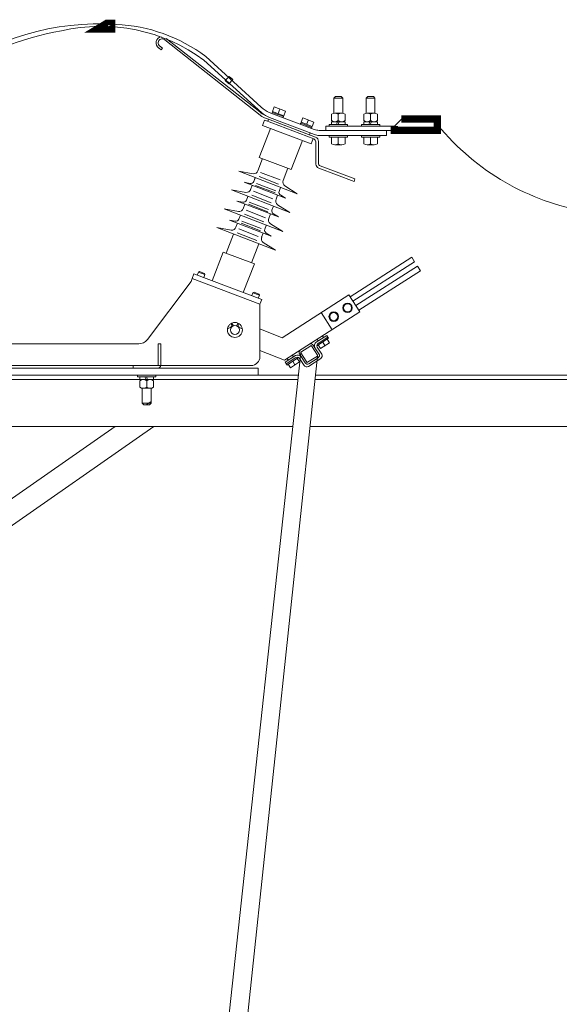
# Model space of a CAD drawing. Header units: millimetres. Extents: x 0 to 630, y 0 to 297.
# Tile 7 of 15: x 147 to 160, y 209 to 233. Entities that reach past the tile are written whole.
import ezdxf

# ---------------------------------------------------------------- set-up
doc = ezdxf.new("R2010")
doc.units = ezdxf.units.MM
for name, pattern in [('K5LT_DASHED', [6, 4, -2]), ('K5LT_THIN', [0]), ('K5LT_THIN_INCLUDED_TO_HATCHING', [0])]:
    doc.linetypes.add(name, pattern=pattern)
doc.layers.add('Системный слой', color=7, linetype='Continuous')

# ---------------------------------------------------------------- blocks, each defined once
blk = doc.blocks.new('U34')
at = {"layer": 'Системный слой', "color": 7, "linetype": 'K5LT_THIN', "lineweight": 18}
for p, q in [((152.171, 231.343), (152.078, 231.239)), ((152.078, 231.239), (152.168, 231.159)), ((152.168, 231.159), (152.261, 231.264)), ((152.261, 231.264), (152.171, 231.343))]:
    blk.add_line(p, q, dxfattribs=at)
blk = doc.blocks.new('U35')
at = {"layer": 'Системный слой', "color": 7, "linetype": 'K5LT_THIN', "lineweight": 18}
for p, q in [((156.233, 230.121), (154.553, 230.121)), ((154.553, 230.121), (154.553, 230.015)), ((154.553, 230.015), (156.233, 230.015)), ((156.233, 230.015), (156.233, 230.121))]:
    blk.add_line(p, q, dxfattribs=at)
blk = doc.blocks.new('U37')
at = {"layer": 'Системный слой', "color": 7, "linetype": 'K5LT_THIN', "lineweight": 18}
for p, q in [((138.967, 224.172), (152.888, 224.172)), ((138.967, 223.993), (138.967, 224.172)), ((152.888, 223.993), (138.967, 223.993)), ((152.888, 224.172), (152.888, 223.993))]:
    blk.add_line(p, q, dxfattribs=at)
blk = doc.blocks.new('U43')
at = {"layer": 'Системный слой', "color": 7, "linetype": 'K5LT_THIN', "lineweight": 18}
for p, q in [((144.937, 223.993), (153.874, 223.993)), ((144.937, 223.993), (144.937, 222.733)), ((154.292, 223.993), (162.937, 223.993)), ((162.937, 223.993), (162.937, 222.733)), ((144.937, 222.733), (153.738, 222.733)), ((154.158, 222.733), (162.937, 222.733))]:
    blk.add_line(p, q, dxfattribs=at)
blk = doc.blocks.new('U44')
at = {"layer": 'Системный слой', "color": 7, "linetype": 'K5LT_THIN', "lineweight": 18}
for p, q in [((162.847, 228.412), (161.722, 228.413)), ((163.412, 228.411), (162.847, 228.412)), ((161.633, 228.253), (161.678, 228.187)), ((161.633, 228.253), (162.798, 228.253)), ((162.798, 228.253), (163.501, 228.253)), ((163.501, 228.253), (163.456, 228.187)), ((160.913, 227.37), (161.578, 227.766)), ((164.221, 227.37), (163.556, 227.766)), ((160.913, 227.37), (164.221, 227.37)), ((160.946, 227.215), (164.188, 227.215)), ((161.103, 226.517), (161.608, 226.942)), ((164.031, 226.517), (163.526, 226.942)), ((161.103, 226.517), (164.031, 226.517)), ((161.153, 226.38), (163.981, 226.38)), ((161.743, 226.102), (161.182, 225.45)), ((163.391, 226.102), (163.952, 225.45)), ((161.182, 225.45), (163.952, 225.45)), ((161.254, 225.293), (163.88, 225.293))]:
    blk.add_line(p, q, dxfattribs=at)
at = {"layer": 'Системный слой', "color": 7, "linetype": 'K5LT_THIN', "const_width": 0.18}
blk.add_lwpolyline([(163.567, 227.766), (163.567, 227.76)], dxfattribs=at)
at = {"layer": 'Системный слой', "color": 7, "linetype": 'K5LT_THIN', "lineweight": 18}
for centre, radius, start, end in [((161.714, 228.311), 0.1, 90, 215.5571), ((163.42, 228.311), 0.1, 324.4429, 90), ((161.425, 228.025), 0.3, 300.6592, 32.692), ((163.709, 228.025), 0.3, 147.308, 239.3408), ((160.946, 227.296), 0.0811, 114.0745, 270), ((164.188, 227.296), 0.0811, 270, 65.9255), ((161.344, 227.255), 0.409, 310.1084, 354.3213), ((163.79, 227.255), 0.409, 185.6787, 229.8916), ((161.153, 226.458), 0.0777, 130.1094, 270), ((161.376, 226.418), 0.485, 319.2341, 355.4444), ((163.758, 226.418), 0.485, 184.5556, 220.7659), ((163.981, 226.458), 0.0777, 270, 49.8906), ((161.254, 225.388), 0.0953, 139.2341, 270), ((163.88, 225.388), 0.0953, 270, 40.7659)]:
    blk.add_arc(centre, radius, start, end, dxfattribs=at)
blk = doc.blocks.new('U42')
at = {"layer": 'Системный слой', "color": 7, "linetype": 'K5LT_THIN', "lineweight": 18}
for p, q in [((162.347, 225.293), (162.347, 224.093)), ((162.507, 225.293), (162.627, 225.293)), ((162.787, 225.293), (162.787, 224.093)), ((161.937, 223.993), (161.937, 224.093)), ((161.937, 224.093), (163.197, 224.093)), ((163.097, 223.993), (162.937, 223.993)), ((163.097, 222.833), (163.097, 223.993)), ((163.197, 224.093), (163.197, 222.833)), ((144.937, 223.893), (145.577, 223.893)), ((145.915, 223.893), (149.977, 223.893)), ((150.315, 223.893), (153.863, 223.893)), ((154.281, 223.893), (162.937, 223.893)), ((163.197, 222.833), (163.097, 222.833))]:
    blk.add_line(p, q, dxfattribs=at)
at = {"layer": 'Системный слой'}
for name in ['U44', 'U43']:
    blk.add_blockref(name, (0, 0), dxfattribs=at)
blk = doc.blocks.new('U97')
at = {"layer": 'Системный слой', "color": 7, "linetype": 'K5LT_THIN', "lineweight": 18}
for p, q in [((150.13, 223.264), (150.255, 223.352)), ((141.952, 217.551), (149.369, 222.733)), ((141.957, 216.891), (150.318, 222.733)), ((138.42, 215.083), (141.529, 217.255)), ((138.424, 214.423), (141.532, 216.594)), ((132.484, 215.083), (138.42, 215.083)), ((132.484, 215.083), (132.484, 214.423)), ((138.42, 215.083), (138.42, 214.423)), ((132.484, 214.423), (138.424, 214.423))]:
    blk.add_line(p, q, dxfattribs=at)

msp = doc.modelspace()

# ---------------------------------------------------------------- linework, layer by layer
at = {"layer": 'Системный слой', "color": 7, "linetype": 'K5LT_THIN', "lineweight": 18}
for p, q in [((152.97946, 230.35985), (150.59186, 232.24076)), ((152.92413, 230.46771), (150.62496, 232.27197)), ((150.50144, 231.99488), (150.41861, 232.05988)), ((150.53107, 232.03606), (150.45782, 232.09354)), ((150.53107, 232.03606), (150.50144, 231.99488)), ((152.97823, 230.45042), (151.55384, 231.73984)), ((152.96327, 230.58835), (151.59648, 231.83278)), ((154.78593, 230.84921), (154.74587, 230.80811)), ((154.96349, 230.80811), (154.74587, 230.80811)), ((154.74587, 230.80811), (154.74587, 230.43754)), ((154.92343, 230.84921), (154.78593, 230.84921)), ((154.92343, 230.84921), (154.96349, 230.80811)), ((154.96349, 230.80811), (154.96349, 230.43754)), ((155.58002, 230.84921), (155.53996, 230.80811)), ((155.75758, 230.80811), (155.53996, 230.80811)), ((155.53996, 230.80811), (155.53996, 230.43754)), ((155.71752, 230.84921), (155.58002, 230.84921)), ((155.71752, 230.84921), (155.75758, 230.80811)), ((155.75758, 230.80811), (155.75758, 230.43754)), ((153.28178, 230.59098), (153.24047, 230.48046)), ((153.51713, 230.37544), (153.24047, 230.48046)), ((153.25751, 230.47399), (153.24935, 230.45216)), ((153.55843, 230.48596), (153.28178, 230.59098)), ((153.4201, 230.53847), (153.3788, 230.42795)), ((153.55843, 230.48596), (153.51713, 230.37544)), ((153.04514, 230.26442), (152.99663, 230.13662)), ((153.14064, 230.28922), (153.04429, 230.3258)), ((153.04647, 230.26591), (154.25252, 229.80809)), ((153.16304, 230.33484), (153.04895, 230.38599)), ((153.14064, 230.28922), (153.12105, 230.2376)), ((153.14064, 230.28922), (154.29742, 229.8501)), ((153.14322, 230.28824), (154.16149, 229.9017)), ((153.1598, 230.45691), (154.26327, 230.03803)), ((153.16304, 230.33484), (154.27264, 229.91362)), ((153.19948, 230.44185), (154.22033, 230.05433)), ((153.23231, 230.45863), (153.22274, 230.43302)), ((153.50897, 230.35361), (153.23231, 230.45863)), ((153.50009, 230.38191), (153.49182, 230.36012)), ((153.50897, 230.35361), (153.49927, 230.32805)), ((153.98168, 230.32529), (153.93924, 230.2152)), ((153.98168, 230.32529), (154.25834, 230.22027)), ((154.12001, 230.27278), (154.07757, 230.16269)), ((154.68543, 230.41157), (154.68543, 230.2545)), ((154.9393, 230.43962), (154.77005, 230.43962)), ((154.85468, 230.41157), (154.85468, 230.2545)), ((155.02393, 230.41157), (155.02393, 230.2545)), ((155.47952, 230.41157), (155.47952, 230.2545)), ((155.73339, 230.43962), (155.56414, 230.43962)), ((155.64877, 230.41157), (155.64877, 230.2545)), ((155.81802, 230.41157), (155.81802, 230.2545)), ((156.23344, 230.12055), (156.40565, 230.29465)), ((153.18781, 230.06404), (152.91319, 229.35169)), ((152.99663, 230.13662), (154.1922, 229.68277)), ((153.93086, 230.19345), (153.92116, 230.1679)), ((153.93086, 230.19345), (154.20751, 230.08843)), ((153.93924, 230.2152), (154.2159, 230.11018)), ((153.95628, 230.20873), (153.94801, 230.18694)), ((154.19886, 230.11665), (154.19048, 230.0949)), ((154.20751, 230.08843), (154.19768, 230.06293)), ((154.25834, 230.22027), (154.2159, 230.11018)), ((156.03902, 230.01465), (154.38733, 230.01465)), ((155.08128, 230.1617), (154.62808, 230.1617)), ((154.62808, 230.1617), (154.62808, 230.12055)), ((154.68543, 230.22645), (155.02393, 230.22645)), ((154.68543, 230.22645), (154.68543, 230.1617)), ((154.83987, 230.22645), (154.81179, 230.1617)), ((154.87647, 230.22645), (154.8484, 230.1617)), ((155.02393, 230.22645), (155.02393, 230.1617)), ((155.08128, 230.1617), (155.08128, 230.12055)), ((155.87537, 230.1617), (155.42217, 230.1617)), ((155.42217, 230.1617), (155.42217, 230.12055)), ((155.47952, 230.22645), (155.81802, 230.22645)), ((155.47952, 230.22645), (155.47952, 230.1617)), ((155.63396, 230.22645), (155.60588, 230.1617)), ((155.67056, 230.22645), (155.64249, 230.1617)), ((155.81802, 230.22645), (155.81802, 230.1617)), ((155.87537, 230.1617), (155.87537, 230.12055)), ((156.03902, 230.01465), (156.03902, 229.88652)), ((153.97491, 229.76525), (153.70029, 229.0529)), ((154.16254, 229.95542), (154.14459, 229.90812)), ((154.24073, 229.81256), (154.19222, 229.68476)), ((156.03688, 229.88652), (154.38306, 229.88652)), ((154.62808, 229.84537), (154.62808, 229.88652)), ((155.08128, 229.84537), (154.62808, 229.84537)), ((154.68543, 229.6883), (154.68543, 229.84537)), ((154.85468, 229.84537), (154.85468, 229.6883)), ((155.02393, 229.6883), (155.02393, 229.84537)), ((155.08128, 229.84537), (155.08128, 229.88652)), ((155.42217, 229.84537), (155.42217, 229.88652)), ((155.87537, 229.84537), (155.42217, 229.84537)), ((155.47952, 229.6883), (155.47952, 229.84537)), ((155.64877, 229.84537), (155.64877, 229.6883)), ((155.81802, 229.6883), (155.81802, 229.84537)), ((155.87537, 229.84537), (155.87537, 229.88652)), ((154.30401, 229.73204), (154.30401, 229.18237)), ((154.36855, 229.73987), (154.36855, 229.20644)), ((154.9393, 229.66025), (154.77005, 229.66025)), ((155.73339, 229.66025), (155.56414, 229.66025)), ((152.99423, 229.32093), (152.87834, 229.02031)), ((152.91319, 229.35169), (153.70029, 229.0529)), ((153.61925, 229.08367), (153.50212, 228.77984)), ((154.30401, 229.1825), (154.304, 229.1825)), ((155.24277, 228.76023), (154.37436, 229.0843)), ((155.26078, 228.82546), (154.40932, 229.1432)), ((152.40729, 229.01037), (153.84459, 228.45628)), ((152.40729, 229.01037), (152.76139, 228.94895)), ((152.81405, 228.85356), (152.77611, 228.75514)), ((152.81324, 228.85147), (152.77611, 228.75514)), ((152.90822, 228.88086), (153.38636, 228.69653)), ((152.94636, 228.97981), (153.42451, 228.79548)), ((155.26078, 228.82546), (155.24277, 228.76023)), ((152.23007, 228.55067), (153.66737, 227.99658)), ((152.23007, 228.55067), (152.58417, 228.48925)), ((152.54268, 228.73815), (153.5615, 228.34538)), ((152.54268, 228.73815), (152.68468, 228.71258)), ((152.7402, 228.662), (152.70112, 228.56062)), ((152.73981, 228.66098), (152.70112, 228.56062)), ((152.82347, 228.66102), (153.30161, 228.47669)), ((152.84341, 228.71277), (153.32156, 228.52844)), ((153.43703, 228.61099), (153.39989, 228.51466)), ((153.84459, 228.45628), (153.54089, 228.64844)), ((152.63602, 228.39177), (152.59889, 228.29544)), ((152.731, 228.42116), (153.20914, 228.23683)), ((152.76914, 228.52011), (153.24729, 228.33578)), ((153.36359, 228.42051), (153.3249, 228.32014)), ((153.5615, 228.34538), (153.43909, 228.42174)), ((152.04679, 228.08287), (153.4892, 227.5268)), ((152.04679, 228.08287), (152.40089, 228.02144)), ((152.36546, 228.27845), (152.50746, 228.25288)), ((152.36602, 228.27222), (153.38428, 227.88568)), ((152.51667, 228.09008), (152.56138, 228.20176)), ((152.58842, 228.05132), (153.06656, 227.86699)), ((152.64523, 228.1987), (153.12338, 228.01437)), ((152.66518, 228.25044), (153.14332, 228.06611)), ((153.25981, 228.15129), (153.22267, 228.05496)), ((153.66737, 227.99658), (153.36367, 228.18874)), ((152.17996, 227.81153), (153.20835, 227.41507)), ((152.17996, 227.81153), (152.32196, 227.78596)), ((152.45132, 227.92691), (152.41339, 227.82852)), ((152.55027, 227.95237), (153.02841, 227.76804)), ((153.14576, 227.84756), (153.18758, 227.96035)), ((153.38428, 227.88568), (153.26187, 227.96204)), ((151.86735, 227.62403), (153.31421, 227.06624)), ((151.86735, 227.62403), (152.22144, 227.5626)), ((152.37748, 227.73538), (152.33839, 227.63397)), ((152.4112, 227.59162), (152.88934, 227.40729)), ((152.46553, 227.73256), (152.94367, 227.54823)), ((152.48548, 227.7843), (152.96362, 227.59997)), ((153.08387, 227.68068), (153.04674, 227.58435)), ((153.08387, 227.68066), (153.04674, 227.58435)), ((153.4892, 227.5268), (153.18551, 227.71896)), ((152.27888, 227.46537), (152.09833, 226.99703)), ((152.37305, 227.49267), (152.85119, 227.30834)), ((153.01044, 227.4902), (152.97174, 227.38981)), ((153.20835, 227.41507), (153.08594, 227.49143)), ((152.90186, 227.2228), (152.72335, 226.75976)), ((153.31421, 227.06624), (153.01051, 227.25841)), ((152.02926, 227.02324), (151.75793, 226.31942)), ((152.02926, 227.02324), (152.79242, 226.73355)), ((155.14366, 225.92682), (156.65936, 226.89894)), ((156.73167, 226.78619), (156.65936, 226.89894)), ((152.79242, 226.73355), (152.52108, 226.02972)), ((155.21598, 225.81407), (156.73167, 226.78619)), ((155.2851, 225.7063), (156.80079, 226.67842)), ((156.8731, 226.56567), (156.80079, 226.67842)), ((151.2635, 226.37755), (151.23731, 226.29855)), ((151.3059, 226.49101), (151.2635, 226.37755)), ((151.2635, 226.37755), (152.92954, 225.7451)), ((151.3059, 226.49101), (152.97311, 225.85812)), ((151.41668, 226.52852), (151.39064, 226.45884)), ((151.44651, 226.54488), (151.41668, 226.52852)), ((151.57637, 226.4679), (151.41668, 226.52852)), ((151.56519, 226.49983), (151.44651, 226.54488)), ((151.57668, 226.46872), (151.55064, 226.39904)), ((151.56489, 226.50064), (151.57668, 226.46872)), ((155.35741, 225.59355), (156.8731, 226.56567)), ((151.23731, 226.29855), (150.16689, 224.87018)), ((152.75575, 226.02114), (152.72899, 225.95173)), ((152.75543, 226.02032), (152.91513, 225.9597)), ((152.78575, 226.03719), (152.75575, 226.02114)), ((152.78499, 226.03678), (152.90367, 225.99173)), ((152.91513, 225.9597), (152.88837, 225.89029)), ((152.90367, 225.99173), (152.91513, 225.9597)), ((153.47299, 224.91682), (155.11571, 225.97041)), ((155.38537, 225.54996), (155.11571, 225.97041)), ((152.97311, 225.85812), (152.92954, 225.7451)), ((152.92954, 225.7451), (152.92954, 224.44794)), ((153.53568, 224.36362), (155.38537, 225.54996)), ((154.7041, 225.11302), (154.43444, 225.53346)), ((152.21514, 225.17687), (152.13215, 225.13703)), ((152.23139, 225.25034), (152.23524, 225.21366)), ((152.25009, 225.25772), (152.2778, 225.21233)), ((152.37807, 225.25772), (152.35037, 225.21233)), ((152.39678, 225.25034), (152.39293, 225.21366)), ((152.41303, 225.17687), (152.49602, 225.13703)), ((153.47299, 224.91682), (152.92954, 225.13343)), ((154.31533, 224.80767), (154.57185, 224.9722)), ((154.57185, 224.9722), (154.31533, 224.80767)), ((154.61638, 224.90277), (154.32953, 224.71879)), ((154.59767, 224.93195), (154.35913, 224.77896)), ((154.49558, 224.92328), (154.47013, 224.96295)), ((154.61638, 224.90277), (154.57185, 224.9722)), ((145.89932, 224.76525), (149.95601, 224.76515)), ((153.93864, 224.56607), (154.17971, 224.72068)), ((154.34656, 224.48712), (154.19917, 224.71692)), ((154.28151, 224.67076), (154.23932, 224.73653)), ((154.37994, 224.51729), (154.28151, 224.67076)), ((154.36165, 224.83738), (154.3362, 224.87706)), ((154.44877, 224.51485), (154.337, 224.68911)), ((154.41841, 224.65455), (154.36331, 224.74046)), ((154.63808, 224.79544), (154.41841, 224.65455)), ((154.52824, 224.72499), (154.47314, 224.8109)), ((154.63808, 224.79544), (154.58298, 224.88135)), ((152.92954, 224.60612), (153.53568, 224.36362)), ((153.54649, 224.31456), (153.80302, 224.47909)), ((153.57231, 224.27432), (153.81084, 224.4273)), ((153.59102, 224.24514), (153.87787, 224.42912)), ((153.7567, 224.44938), (153.73125, 224.48906)), ((153.94156, 224.45272), (153.89937, 224.5185)), ((154.08133, 224.31701), (153.93394, 224.54681)), ((154.03999, 224.29925), (153.94156, 224.45272)), ((154.1008, 224.31325), (154.34186, 224.46786)), ((154.1317, 224.27706), (154.36186, 224.42468)), ((143.12543, 224.23209), (152.71473, 224.23199)), ((149.81008, 224.23199), (149.81008, 224.17199)), ((153.59102, 224.24514), (153.54649, 224.31456)), ((153.62277, 224.36348), (153.59732, 224.40316)), ((153.67952, 224.18065), (153.62442, 224.26656)), ((153.67952, 224.18065), (153.89919, 224.32154)), ((153.78936, 224.2511), (153.73426, 224.33701)), ((153.89919, 224.32154), (153.84409, 224.40745)), ((154.0135, 224.23568), (153.90173, 224.40995)), ((154.12296, 224.21351), (154.42326, 224.40612)), ((149.81008, 224.17199), (150.43008, 224.17199)), ((149.91927, 223.95175), (149.91927, 223.9929)), ((149.91927, 223.95175), (149.91927, 223.9929)), ((150.37248, 223.95175), (149.91927, 223.95175)), ((150.37248, 223.95175), (149.91927, 223.95175)), ((149.97663, 223.887), (149.97663, 223.95175)), ((149.97663, 223.887), (149.97663, 223.95175)), ((150.13107, 223.887), (150.10299, 223.95175)), ((150.13107, 223.887), (150.10299, 223.95175)), ((150.16767, 223.887), (150.13959, 223.95175)), ((150.16767, 223.887), (150.13959, 223.95175)), ((150.31512, 223.887), (150.31512, 223.95175)), ((150.31512, 223.887), (150.31512, 223.95175)), ((150.37248, 223.95175), (150.37248, 223.9929)), ((150.37248, 223.95175), (150.37248, 223.9929)), ((149.97663, 223.887), (150.31512, 223.887)), ((149.97663, 223.887), (150.31512, 223.887)), ((149.97663, 223.70188), (149.97663, 223.85895)), ((149.97663, 223.70188), (149.97663, 223.85895)), ((150.14588, 223.70188), (150.14588, 223.85895)), ((150.14588, 223.70188), (150.14588, 223.85895)), ((150.31512, 223.70188), (150.31512, 223.85895)), ((150.31512, 223.70188), (150.31512, 223.85895)), ((150.03707, 223.30534), (150.03707, 223.67591)), ((150.03707, 223.30534), (150.03707, 223.67591)), ((150.2305, 223.67384), (150.06125, 223.67384)), ((150.2305, 223.67384), (150.06125, 223.67384)), ((150.25468, 223.30534), (150.25468, 223.67591)), ((150.25468, 223.30534), (150.25468, 223.67591)), ((150.25468, 223.30534), (150.03707, 223.30534)), ((150.07713, 223.26425), (150.03707, 223.30534)), ((150.07713, 223.26425), (150.03707, 223.30534)), ((150.25468, 223.30534), (150.03707, 223.30534)), ((150.21462, 223.26425), (150.07713, 223.26425)), ((150.21462, 223.26425), (150.07713, 223.26425)), ((150.21462, 223.26425), (150.25468, 223.30534)), ((150.21462, 223.26425), (150.25468, 223.30534))]:
    msp.add_line(p, q, dxfattribs=at)
at = {"layer": 'Системный слой', "color": 7, "linetype": 'K5LT_DASHED', "lineweight": 18}
for p, q in [((150.49008, 224.76515), (150.43008, 224.76515)), ((150.43008, 224.76515), (150.43008, 224.23199)), ((150.49008, 224.23199), (150.49008, 224.76515))]:
    msp.add_line(p, q, dxfattribs=at)
at = {"layer": 'Системный слой', "color": 7, "linetype": 'K5LT_THIN_INCLUDED_TO_HATCHING', "lineweight": 18}
for p, q in [((150.84144, 195.9648), (153.93394, 224.54681)), ((151.32364, 195.9648), (154.34186, 224.46786)), ((149.52008, 224.17199), (150.72008, 224.17199)), ((150.63538, 223.99291), (149.78628, 223.99291)), ((150.63538, 223.99291), (149.78628, 223.99291))]:
    msp.add_line(p, q, dxfattribs=at)
at = {"layer": 'Системный слой', "color": 7, "linetype": 'K5LT_THIN', "const_width": 0.18}
msp.add_lwpolyline([(149.16403, 232.64679), (148.9316, 232.50679), (149.28347, 232.50632), (149.28403, 232.64631)], close=True, dxfattribs=at)
msp.add_lwpolyline([(156.23344, 230.12055), (156.23344, 230.01465), (157.29344, 230.01465), (157.29344, 230.29465), (156.40565, 230.29465)], dxfattribs=at)
at = {"layer": 'Системный слой', "color": 7, "linetype": 'K5LT_THIN', "lineweight": 18}
for centre, radius in [((155.08303, 225.65275), 0.11723), ((155.08303, 225.65275), 0.09926), ((154.74373, 225.43513), 0.11723), ((154.74373, 225.43513), 0.09926), ((152.31408, 225.10866), 0.18413), ((152.31408, 225.10866), 0.10983)]:
    msp.add_circle(centre, radius, dxfattribs=at)
for centre, radius, start, end in [((148.97052, 226.30475), 6.32882, 86.16954, 126.7147), ((149.21384, 225.58735), 6.97124, 99.563355, 124.916702), ((149.02584, 228.32617), 4.24782, 53.478111, 103.202754), ((149.23949, 228.71007), 3.91238, 52.954873, 87.746769), ((150.52546, 232.16659), 0.15101, 96.932352, 238.792897), ((150.52546, 232.16659), 0.09955, 48.169478, 236.553809), ((153.38495, 231.00622), 0.59366, 224.739286, 247.712312), ((153.36695, 231.00793), 0.69852, 230.65858, 242.919411), ((153.41453, 230.94247), 0.65762, 228.436312, 247.515897), ((153.20861, 230.71736), 0.42464, 237.341129, 247.233859), ((154.77005, 230.29792), 0.14169, 53.328132, 126.671868), ((154.77005, 230.36815), 0.14169, 233.328132, 306.671868), ((154.9393, 230.29792), 0.14169, 53.328132, 126.671868), ((154.9393, 230.36815), 0.14169, 233.328132, 306.671868), ((155.56414, 230.29792), 0.14169, 53.328132, 126.671868), ((155.56414, 230.36815), 0.14169, 233.328132, 306.671868), ((155.73339, 230.29792), 0.14169, 53.328132, 126.671868), ((155.73339, 230.36815), 0.14169, 233.328132, 306.671868), ((154.39598, 230.40138), 0.38683, 249.936214, 268.719202), ((154.21259, 229.7256), 0.09165, 4.032541, 64.169107), ((154.40116, 230.1987), 0.31271, 245.733869, 266.682851), ((154.24557, 229.73857), 0.12299, 0.602297, 65.064192), ((154.77005, 229.80194), 0.14169, 233.328132, 306.671868), ((154.9393, 229.80194), 0.14169, 233.328132, 306.671868), ((155.56414, 229.80194), 0.14169, 233.328132, 306.671868), ((155.73339, 229.80194), 0.14169, 233.328132, 306.671868), ((152.77141, 229.06403), 0.11552, 265.025834, 340.070891), ((154.42357, 229.19386), 0.12011, 185.426905, 245.814376), ((154.44243, 229.20931), 0.07393, 182.221994, 243.393961), ((153.61072, 228.74046), 0.11552, 157.764414, 232.809471), ((152.59419, 228.60433), 0.11552, 265.025834, 340.070891), ((152.70095, 228.7971), 0.08608, 259.101201, 330.821324), ((152.52373, 228.3374), 0.08608, 259.101201, 330.821324), ((153.4335, 228.28076), 0.11552, 157.764414, 232.809471), ((153.48376, 228.49532), 0.08608, 167.013981, 238.734103), ((152.4109, 228.13652), 0.11552, 265.025834, 340.070891), ((153.30654, 228.03562), 0.08608, 167.013981, 238.734103), ((152.33823, 227.87048), 0.08608, 259.101201, 330.821324), ((153.25533, 227.81098), 0.11552, 157.764414, 232.809471), ((152.23146, 227.67768), 0.11552, 265.025834, 340.070891), ((153.13061, 227.56501), 0.08608, 167.013981, 238.734103), ((153.08034, 227.35043), 0.11552, 157.764414, 232.809471), ((152.19682, 225.21077), 0.03853, 292.8941, 7.677633), ((152.2417, 225.2516), 0.01039, 36.112633, 186.955061), ((152.38647, 225.2516), 0.01039, 353.044939, 143.887367), ((152.43135, 225.21077), 0.03853, 172.322367, 247.1059), ((149.92398, 225.09368), 0.33009, 272.776067, 317.38288), ((154.18343, 224.69938), 0.06711, 31.733947, 121.061956), ((154.18742, 224.70834), 0.01455, 36.120875, 121.990249), ((154.37697, 224.71981), 0.10733, 125.053174, 207.197512), ((154.40099, 224.721), 0.0715, 119.516191, 206.484086), ((152.7051, 224.45638), 0.22461, 272.459597, 357.844922), ((153.85716, 224.38642), 0.10733, 38.152301, 120.296639), ((153.84606, 224.36508), 0.0715, 38.865727, 125.833622), ((153.95645, 224.5538), 0.06711, 124.287857, 213.615866), ((153.94664, 224.55392), 0.01455, 123.359564, 209.228938), ((154.33386, 224.48001), 0.01455, 303.359564, 29.228938), ((154.32405, 224.48013), 0.06711, 304.287857, 33.615866), ((154.37137, 224.47565), 0.08676, 306.734088, 26.863526), ((150.43008, 224.23199), 0.06, 270, 0), ((154.08141, 224.28967), 0.08676, 218.486287, 298.615725), ((154.09707, 224.33455), 0.06711, 211.733947, 301.061956), ((154.09309, 224.32559), 0.01455, 216.120875, 301.990249), ((150.06125, 223.74531), 0.14169, 53.328132, 126.671868), ((150.06125, 223.74531), 0.14169, 53.328132, 126.671868), ((150.06125, 223.81553), 0.14169, 233.328132, 306.671868), ((150.06125, 223.81553), 0.14169, 233.328132, 306.671868), ((150.2305, 223.74531), 0.14169, 53.328132, 126.671868), ((150.2305, 223.74531), 0.14169, 53.328132, 126.671868), ((150.2305, 223.81553), 0.14169, 233.328132, 306.671868), ((150.2305, 223.81553), 0.14169, 233.328132, 306.671868)]:
    msp.add_arc(centre, radius, start, end, dxfattribs=at)
at = {"layer": 'Системный слой', "color": 7, "linetype": 'K5LT_THIN_INCLUDED_TO_HATCHING', "lineweight": 18}
msp.add_open_spline([(157.29344, 230.15465), (157.7807, 229.56883), (158.33427, 229.09743), (158.95415, 228.74046), (159.55566, 228.39407), (160.25398, 228.13811), (160.94599, 228.02452), (161.19887, 227.98302), (161.4555, 227.95821), (161.71588, 227.95011)], degree=3, knots=[0, 0, 0, 0, 1, 1, 1, 2, 2, 2, 3, 3, 3, 3], dxfattribs=at)

# ---------------------------------------------------------------- block references
at = {"layer": 'Системный слой'}
for name in ['U34', 'U35', 'U42', 'U37', 'U97']:
    msp.add_blockref(name, (0, 0), dxfattribs=at)

doc.saveas('drawing.dxf')
